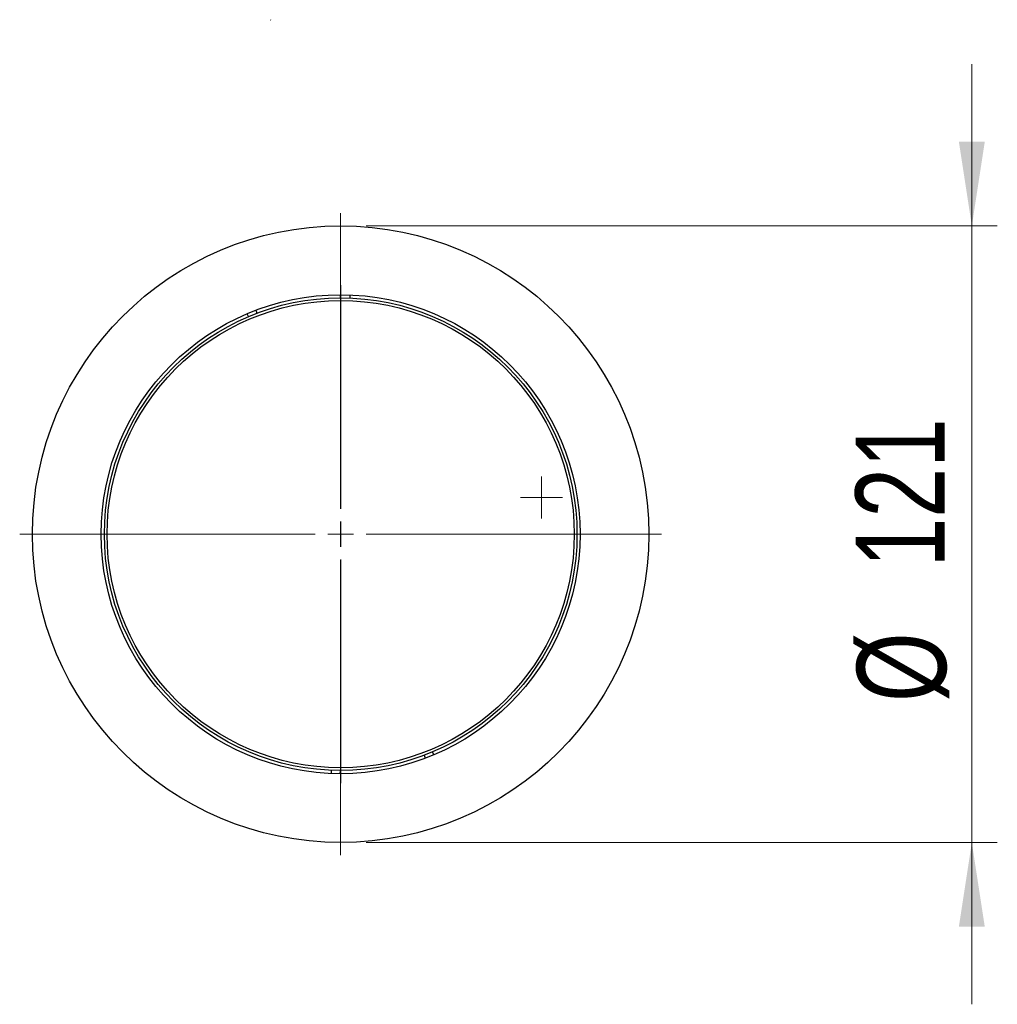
# Model space of a CAD drawing. Header units: millimetres. Extents: x 58 to 97, y 55 to 167.
# Tile 1 of 4: x 58 to 97, y 55 to 94. Entities that reach past the tile are written whole.
import ezdxf

# ---------------------------------------------------------------- set-up
doc = ezdxf.new("R2010")
doc.units = ezdxf.units.MM
doc.styles.add('SLDTEXTSTYLE0', font='TXT', dxfattribs={"width": 0.75})
doc.dimstyles.new('SLDDIMSTYLE0', dxfattribs={"dimtxt": 3.5, "dimasz": 3.302, "dimexe": 0, "dimexo": 0.0625, "dimgap": 0.875, "dimtad": 1, "dimdec": 0, "dimlfac": 5, "dimrnd": 1e-09, "dimzin": 12, "dimdsep": 46, "dimtxsty": 'SLDTEXTSTYLE0', "dimsah": 1, "dimcen": 0.09, "dimadec": 0, "dimazin": 3, "dimtfac": 1, "dimtdec": 0, "dimtmove": 0, "dimatfit": 0, "dimfxl": 0, "dimfrac": 2, "dimtolj": 1, "dimtzin": 12, "dimarcsym": 0})

# ---------------------------------------------------------------- blocks, each defined once
blk = doc.blocks.new('_D_1')
at = {"color": 7, "linetype": 'Continuous', "lineweight": 18}
for p, q in [((95.54, 85.677), (95.54, 92.027)), ((71.768, 85.677), (96.54, 85.677)), ((95.54, 85.677), (95.54, 61.485)), ((71.768, 61.485), (96.54, 61.485)), ((95.54, 61.485), (95.54, 55.135))]:
    blk.add_line(p, q, dxfattribs=at)
for points in [[(95.54, 85.677), (96.048, 88.979), (95.032, 88.979)], [(95.54, 61.485), (95.032, 58.183), (96.048, 58.183)]]:
    blk.add_solid(points, dxfattribs=at)
at = {"color": 7, "linetype": 'Continuous', "lineweight": 18, "char_height": 3.5, "attachment_point": 1, "rotation": 90, "style": 'SLDTEXTSTYLE0'}
for s, insert in [('121', (90.975, 72.276)), ('%%c', (91.029, 66.998))]:
    blk.add_mtext(s, dxfattribs=dict(at, insert=insert))
blk = doc.blocks.new('SW_CENTERMARKSYMBOL_3')
at = {"color": 0, "linetype": 'Continuous', "lineweight": 18}
for p, q in [((0, 1), (0, 12.596)), ((0, 0), (0, 0.5)), ((-1, 0), (-12.596, 0)), ((0, 0), (-0.5, 0)), ((0, 0), (0, -0.5)), ((0, 0), (0.5, 0)), ((1, 0), (12.596, 0)), ((0, -1), (0, -12.596))]:
    blk.add_line(p, q, dxfattribs=at)
blk = doc.blocks.new('SW_CENTERMARKSYMBOL_4')
at = {"color": 0, "linetype": 'Continuous', "lineweight": 18}
for p, q in [((0, 0.5), (0, 0.824)), ((0, 0), (0, 0.5)), ((-0.5, 0), (-0.824, 0)), ((0, 0), (-0.5, 0)), ((0, 0), (0, -0.5)), ((0, 0), (0.5, 0)), ((0.5, 0), (0.824, 0)), ((0, -0.5), (0, -0.824))]:
    blk.add_line(p, q, dxfattribs=at)
blk = doc.blocks.new('SW_CENTERMARKSYMBOL_5')
at = {"color": 0, "linetype": 'Continuous', "lineweight": 18}
for p, q in [((0, 1), (0, 9.774)), ((0, 0), (0, 0.5)), ((-1, 0), (-9.774, 0)), ((0, 0), (-0.5, 0)), ((0, 0), (0, -0.5)), ((0, 0), (0.5, 0)), ((1, 0), (9.774, 0)), ((0, -1), (0, -9.774))]:
    blk.add_line(p, q, dxfattribs=at)

msp = doc.modelspace()

# ---------------------------------------------------------------- linework, layer by layer
at = {"color": 7, "linetype": 'Continuous'}
msp.add_line((68.023, 93.752), (68.018, 93.769), dxfattribs=at)
at = {"color": 7, "linetype": 'Continuous', "lineweight": 25}
for p, q in [((70.768, 82.856), (70.768, 82.977)), ((71.126, 82.971), (71.126, 82.849)), ((67.436, 82.367), (67.481, 82.253)), ((67.149, 82.12), (67.104, 82.233)), ((74.047, 64.906), (74.09, 64.792)), ((74.422, 64.925), (74.379, 65.038)), ((70.401, 64.315), (70.399, 64.193)), ((70.756, 64.185), (70.758, 64.308))]:
    msp.add_line(p, q, dxfattribs=at)
for centre, radius in [((70.768, 73.581), 12.096), ((70.768, 73.581), 9.396), ((70.77, 73.582), 9.274), ((70.77, 73.582), 9.166)]:
    msp.add_circle(centre, radius, dxfattribs=at)

# ---------------------------------------------------------------- block references
at = {"color": 7, "linetype": 'Continuous', "lineweight": 18}
for name, p in [('SW_CENTERMARKSYMBOL_3', (70.768, 73.581)), ('SW_CENTERMARKSYMBOL_5', (70.77, 73.582)), ('SW_CENTERMARKSYMBOL_4', (78.65, 75.021))]:
    msp.add_blockref(name, p, dxfattribs=at)

# ---------------------------------------------------------------- dimensions: what is measured, and where the dimension line sits
dim = msp.add_linear_dim(base=(95.54, 61.485), p1=(70.768, 85.677), p2=(70.768, 61.485), angle=90, text='%%c<>', dimstyle='SLDDIMSTYLE0', dxfattribs=at)
dim.commit()
dim.dimension.update_dxf_attribs({"geometry": '_D_1', "text_midpoint": (95.54, 73.516), "dimtype": 160})

doc.saveas('drawing.dxf')
